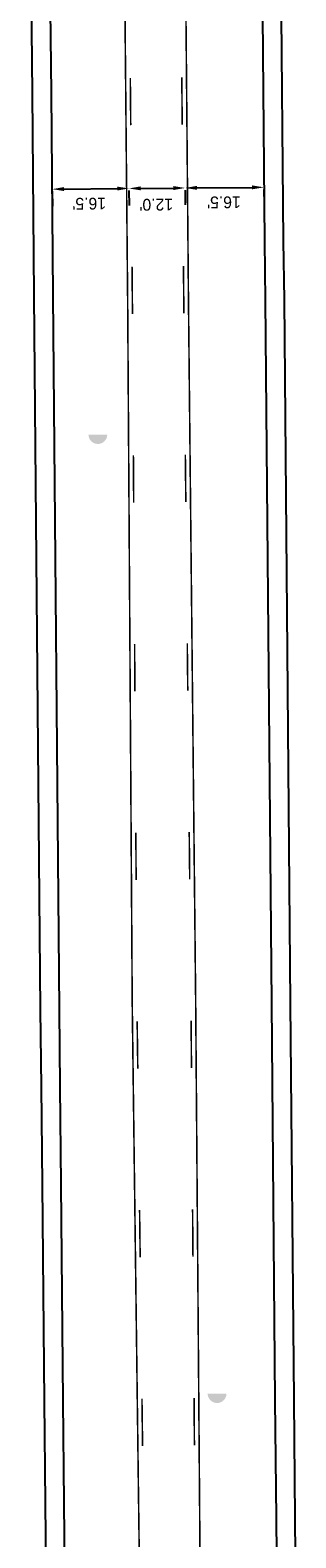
# Model space of a CAD drawing. Header units: feet. Extents: x -492 to 1481386, y 23 to 758787.
# Tile 4 of 10: x 1481229 to 1481285, y 753964 to 754284. Entities that reach past the tile are written whole.
import ezdxf

# ---------------------------------------------------------------- set-up
doc = ezdxf.new("R2010")
doc.units = ezdxf.units.FT
doc.header["$MEASUREMENT"] = 0
doc.linetypes.add('constlimit', pattern=[0])
doc.layers.add('DR_P_Storm_Sewer', color=1, linetype='Continuous', true_color=0xff0000)
doc.layers.add('UT_P_Sanitary', color=3, linetype='Continuous', true_color=0x00ff00)
for name, color, linetype in [('PM_P_Cells', 7, 'Continuous'), ('PM_P_CL_Pass_Proh_Lt', 2, 'ppleft'), ('PV_P_EOP', 6, 'Continuous'), ('RW_P_Const_Limits', 30, 'constlimit')]:
    doc.layers.add(name, color=color, linetype=linetype)
doc.styles.get("Standard").update_dxf_attribs({"font": 'font31.shx'})
doc.linetypes.add('ppleft', pattern='A,0,[1,PPLEFT,S=0.05,R=0,X=0,Y=0],-2', length=2)
doc.dimstyles.new('COEC', dxfattribs={"dimscale": 13.9, "dimtxt": 0.18, "dimasz": 0.18, "dimexe": 0.18, "dimexo": 0.0625, "dimgap": 0.09, "dimtad": 1, "dimzin": 0, "dimdsep": 46, "dimtxsty": 'Standard', "dimcen": 0.09, "dimclrd": 256, "dimclre": 256, "dimclrt": 256, "dimaunit": 1, "dimadec": 4, "dimazin": 0, "dimtfac": 1, "dimtofl": 0, "dimtmove": 0, "dimatfit": 3, "dimfxl": 1, "dimtolj": 1, "dimtzin": 0, "dimlwd": -1, "dimlwe": -1, "dimarcsym": 0})

# ---------------------------------------------------------------- blocks, each defined once
blk = doc.blocks.new('*D1091')
at = {"layer": 'Defpoints', "color": 0, "transparency": 16777216}
for p in [(1481233.55, 754250.63), (1481249.84, 754250.78, 907.65), (1481249.84, 754249.98)]:
    blk.add_point(p, dxfattribs=at)
at = {"layer": 'PM_P_Cells', "transparency": 16777216}
for p, q in [((1481233.56, 754249.38), (1481233.59, 754246.23)), ((1481236.06, 754249.85), (1481247.34, 754249.95)), ((1481249.85, 754249.53), (1481249.88, 754246.38))]:
    blk.add_line(p, q, dxfattribs=at)
for points in [[(1481236.05, 754250.27), (1481236.06, 754249.43), (1481233.56, 754249.83)], [(1481247.34, 754250.37), (1481247.35, 754249.54), (1481249.84, 754249.98)]]:
    blk.add_solid(points, dxfattribs=at)
at = {"layer": 'PM_P_Cells', "transparency": 16777216, "insert": (1481241.4, 754246.77), "char_height": 2.5, "attachment_point": 5, "rotation": 180.5298}
blk.add_mtext("\\A1;16.5'", dxfattribs=at)
blk = doc.blocks.new('*D1092')
at = {"layer": 'Defpoints', "color": 0, "transparency": 16777216}
for p in [(1481249.84, 754250.78, 907.65), (1481261.76, 754250.88, 907.71), (1481261.77, 754250.08)]:
    blk.add_point(p, dxfattribs=at)
at = {"layer": 'PM_P_Cells', "transparency": 16777216}
for p, q in [((1481249.85, 754249.53), (1481249.88, 754246.38)), ((1481252.34, 754250), (1481259.27, 754250.06)), ((1481261.77, 754249.63), (1481261.8, 754246.48))]:
    blk.add_line(p, q, dxfattribs=at)
for points in [[(1481252.34, 754250.42), (1481252.35, 754249.58), (1481249.84, 754249.98)], [(1481259.27, 754250.48), (1481259.27, 754249.64), (1481261.77, 754250.08)]]:
    blk.add_solid(points, dxfattribs=at)
at = {"layer": 'PM_P_Cells', "transparency": 16777216, "insert": (1481255.64, 754246.56), "char_height": 2.5, "attachment_point": 5, "rotation": 180.5033}
blk.add_mtext("\\A1;12.0'", dxfattribs=at)
blk = doc.blocks.new('*D1093')
at = {"layer": 'Defpoints', "color": 0, "transparency": 16777216}
for p in [(1481261.76, 754250.88, 907.71), (1481278.49, 754251.02), (1481278.5, 754250.22)]:
    blk.add_point(p, dxfattribs=at)
at = {"layer": 'PM_P_Cells', "transparency": 16777216}
for p, q in [((1481261.77, 754249.63), (1481261.8, 754246.48)), ((1481264.27, 754250.1), (1481276, 754250.2)), ((1481278.5, 754249.77), (1481278.53, 754246.62))]:
    blk.add_line(p, q, dxfattribs=at)
for points in [[(1481275.99, 754250.62), (1481276, 754249.79), (1481278.5, 754250.22)], [(1481264.27, 754250.52), (1481264.27, 754249.69), (1481261.77, 754250.08)]]:
    blk.add_solid(points, dxfattribs=at)
at = {"layer": 'PM_P_Cells', "transparency": 16777216, "insert": (1481270.01, 754247.05), "char_height": 2.5, "attachment_point": 5, "rotation": 180.48}
blk.add_mtext("\\A1;16.5'", dxfattribs=at)

msp = doc.modelspace()

# ---------------------------------------------------------------- hatches: boundary and pattern name
at = {"layer": 'DR_P_Storm_Sewer', "linetype": 'Continuous'}
h = msp.add_hatch(color=256, dxfattribs=at)
h.dxf.hatch_style = 1
h.paths.add_polyline_path([(1481245.231, 754197.808), (1481241.236, 754197.808, 1)])
at = {"layer": 'UT_P_Sanitary', "linetype": 'Continuous'}
h = msp.add_hatch(color=256, dxfattribs=at)
h.dxf.hatch_style = 1
h.paths.add_polyline_path([(1481270.549, 753994.494), (1481266.554, 753994.494, 1)])

# ---------------------------------------------------------------- linework, layer by layer
at = {"layer": 'PM_P_CL_Pass_Proh_Lt', "linetype": 'Continuous', "const_width": 0.33, "flags": 128}
for points in [[(1481243.155, 754913.42), (1481243.982, 754792.338), (1481245.455, 754693.513), (1481246.234, 754587.595), (1481247.336, 754467.163), (1481249.573, 754225.227), (1481250.537, 754077.147), (1481252.436, 753928.436), (1481253.448, 753823.831), (1481256.737, 753755.348), (1481260.854, 753684.472)], [(1481258.438, 754693.519), (1481258.445, 754692.651), (1481259.642, 754587.367), (1481260.359, 754467.061), (1481262.487, 754225.327), (1481264.008, 754077.841), (1481265.968, 753826.898), (1481264.173, 753754.899), (1481261.853, 753684.495), (1481262.174, 753643.994)], [(1481250.128, 754273.394), (1481250.22, 754263.394)], [(1481261.063, 754273.527), (1481261.151, 754263.527)], [(1481250.498, 754233.395), (1481250.573, 754225.235), (1481250.585, 754223.396)], [(1481261.415, 754233.528), (1481261.487, 754225.317), (1481261.505, 754223.528)], [(1481250.78, 754193.396), (1481250.845, 754183.396)], [(1481261.815, 754193.53), (1481261.918, 754183.53)], [(1481251.041, 754153.396), (1481251.106, 754143.396)], [(1481262.227, 754153.532), (1481262.33, 754143.532)], [(1481251.301, 754113.396), (1481251.366, 754103.396)], [(1481262.64, 754113.534), (1481262.743, 754103.534)], [(1481251.585, 754073.397), (1481251.713, 754063.398)], [(1481263.042, 754073.536), (1481263.12, 754063.536)], [(1481252.096, 754033.4), (1481252.223, 754023.401)], [(1481263.354, 754033.537), (1481263.432, 754023.537)], [(1481252.606, 753993.403), (1481252.734, 753983.404)], [(1481263.666, 753993.538), (1481263.745, 753983.538)]]:
    msp.add_lwpolyline(points, dxfattribs=at)
at = {"layer": 'PV_P_EOP'}
for points in [[(1481236.303, 753949.906), (1481235.901, 753992.889), (1481235.454, 754038.872), (1481235.244, 754059.551), (1481235.08, 754075.869), (1481233.737, 754227.35), (1481233.392, 754270.223), (1481232.847, 754317.345)], [(1481278.126, 754294.687), (1481278.594, 754238.733), (1481278.769, 754226.32), (1481280.08, 754077.247), (1481280.85, 753993.135), (1481281.094, 753968.078), (1481281.294, 753944.51)]]:
    msp.add_lwpolyline(points, dxfattribs=at)
at = {"layer": 'RW_P_Const_Limits'}
for points in [[(1481232.303, 753949.873), (1481231.901, 753992.852), (1481231.454, 754038.833), (1481231.244, 754059.51), (1481231.08, 754075.831), (1481229.737, 754227.315), (1481229.392, 754270.184), (1481228.847, 754317.305)], [(1481282.126, 754294.723), (1481282.594, 754238.778), (1481282.769, 754226.366), (1481284.08, 754077.282), (1481284.85, 753993.172), (1481285.094, 753968.114), (1481285.294, 753944.544)]]:
    msp.add_lwpolyline(points, dxfattribs=at)

# ---------------------------------------------------------------- dimensions: what is measured, and where the dimension line sits
at = {"layer": 'PM_P_Cells'}
for base, p1, p2, angle, text, picture, middle in [((1481249.844, 754249.978), (1481233.55, 754250.629), (1481249.837, 754250.78, 907.646), 0.52975, "16.5'", '*D1091', (1481241.397, 754246.774)), ((1481261.769, 754250.083), (1481249.837, 754250.78, 907.646), (1481261.762, 754250.884, 907.707), 0.5033, "12.0'", '*D1092', (1481255.643, 754246.56)), ((1481278.498, 754250.223), (1481261.762, 754250.884, 907.707), (1481278.491, 754251.024), 0.47996, "16.5'", '*D1093', (1481270.014, 754247.047))]:
    dim = msp.add_linear_dim(base=base, p1=p1, p2=p2, angle=angle, text=text, dimstyle='COEC', override={"dimscale": 20, "dimtxt": 0.125, "dimasz": 0.125, "dimtmove": 2}, dxfattribs=at)
    dim.commit()
    dim.dimension.update_dxf_attribs({"geometry": picture, "text_midpoint": middle, "dimtype": 161})

doc.saveas('drawing.dxf')
